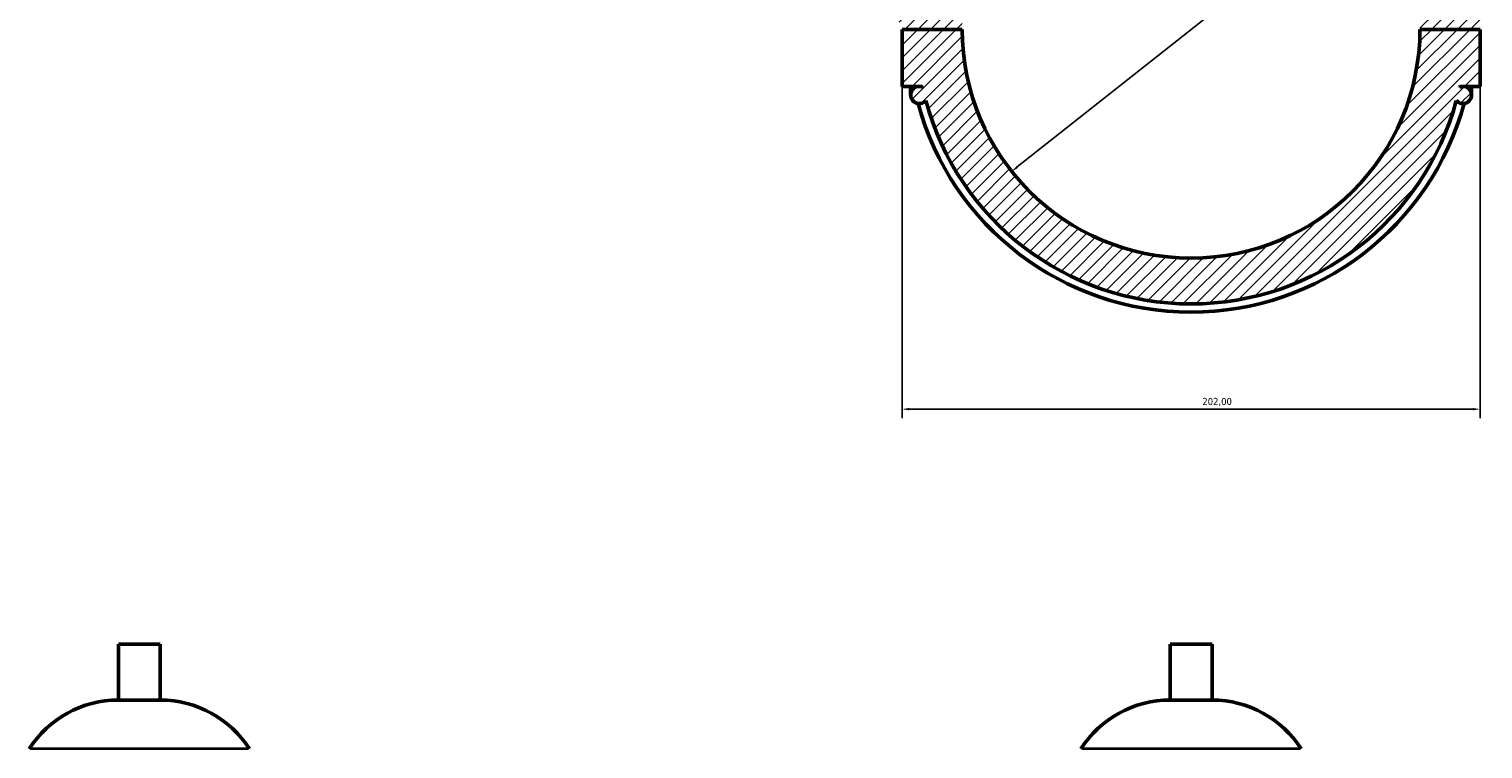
# Model space of a CAD drawing. Header units: millimetres. Extents: x 0 to 969, y -206 to 1211.
# Tile 7 of 9: x 64 to 572, y 608 to 860. Entities that reach past the tile are written whole.
import ezdxf

# ---------------------------------------------------------------- set-up
doc = ezdxf.new("R2010")
doc.units = ezdxf.units.MM
for name, color, linetype, lineweight in [('Dimension (ISO)', 7, 'Continuous', 25), ('Hatch (ISO)', 7, 'Continuous', 18), ('Visible (ISO)', 7, 'Continuous', 50), ('Visible Narrow (ISO)', 7, 'Continuous', 35)]:
    doc.layers.add(name, color=color, linetype=linetype, lineweight=lineweight)
doc.styles.add('Note Text (ISO)', font='tahoma.ttf')
doc.dimstyles.new('Default (ISO)', dxfattribs={"dimtxt": 2.5, "dimasz": 2.5, "dimexe": 3.175, "dimexo": 0, "dimgap": 0.762, "dimtad": 1, "dimrnd": 1e-08, "dimzin": 0, "dimtxsty": 'Note Text (ISO)', "dimcen": 0.09, "dimdle": 10, "dimclrd": 256, "dimclre": 256, "dimclrt": 232, "dimazin": 0, "dimtfac": 1.40208, "dimtmove": 0, "dimatfit": 3, "dimfxl": 1, "dimtolj": 1, "dimtzin": 0, "dimlwd": -1, "dimlwe": -1, "dimarcsym": 0})

# ---------------------------------------------------------------- blocks, each defined once
blk = doc.blocks.new('*D7')
at = {"layer": 'Defpoints', "color": 0, "transparency": 16777216}
for p in [(369.03, 839.51), (571.03, 839.51), (571.03, 726.73)]:
    blk.add_point(p, dxfattribs=at)
at = {"layer": 'Dimension (ISO)', "transparency": 16777216}
for p, q in [((369.03, 839.51), (369.03, 723.56)), ((571.03, 839.51), (571.03, 723.56)), ((371.53, 726.73), (568.53, 726.73))]:
    blk.add_line(p, q, dxfattribs=at)
for points in [[(371.53, 727.15), (371.53, 726.32), (369.03, 726.73)], [(568.53, 727.15), (568.53, 726.32), (571.03, 726.73)]]:
    blk.add_solid(points, dxfattribs=at)
at = {"layer": 'Dimension (ISO)', "color": 232, "true_color": 0xca0064, "transparency": 16777216, "insert": (473.98, 730.67), "char_height": 2.5, "attachment_point": 1, "style": 'Note Text (ISO)'}
blk.add_mtext('\\A1;202,00', dxfattribs=at)
blk = doc.blocks.new('*D8')
at = {"layer": 'Defpoints', "color": 0, "transparency": 16777216}
for p in [(532.72, 909.21), (407.34, 809.81)]:
    blk.add_point(p, dxfattribs=at)
at = {"layer": 'Dimension (ISO)', "transparency": 16777216}
blk.add_line((409.3, 811.36), (530.76, 907.66), dxfattribs=at)
for points in [[(530.5, 907.98), (531.02, 907.33), (532.72, 909.21)], [(409.04, 811.69), (409.56, 811.03), (407.34, 809.81)]]:
    blk.add_solid(points, dxfattribs=at)
at = {"layer": 'Dimension (ISO)', "color": 232, "true_color": 0xca0064, "transparency": 16777216, "insert": (480.01, 872.49), "char_height": 2.5, "attachment_point": 1, "rotation": 38.4097, "style": 'Note Text (ISO)'}
blk.add_mtext('\\A1;∅160,00', dxfattribs=at)

msp = doc.modelspace()

# ---------------------------------------------------------------- hatches: boundary and pattern name
at = {"layer": 'Hatch (ISO)'}
h = msp.add_hatch(dxfattribs=at)
h.set_pattern_fill('ANSI31', color=256, scale=25.4, style=0)
h.set_pattern_definition([(45, (0, 0), (-2.245064, 2.245064), [])])
edge = h.paths.add_edge_path()
edge.add_ellipse((571.531, 880.008), major_axis=(0.5, 0), ratio=1, start_angle=0, end_angle=90)
edge.add_line((571.531, 880.508), (563.706, 880.508))
edge.add_ellipse((470.031, 859.508), major_axis=(93.675, 21), ratio=1, start_angle=0, end_angle=54.95324)
edge.add_ellipse((470.031, 859.508), major_axis=(36.6, 88.749), ratio=1, start_angle=0, end_angle=44.82226)
edge.add_ellipse((470.031, 859.508), major_axis=(-36.6, 88.749), ratio=1, start_angle=0, end_angle=54.95324)
edge.add_line((376.356, 880.508), (368.031, 880.508))
edge.add_line((368.031, 880.508), (368.031, 859.558))
edge.add_line((368.031, 859.558), (390.031, 859.558))
edge.add_ellipse((470.031, 859.508), major_axis=(-80, 0.05), ratio=1, start_angle=180.07162, end_angle=360, ccw=False)
edge.add_line((550.031, 859.558), (572.031, 859.558))
edge.add_line((572.031, 859.558), (572.031, 880.008))
edge = h.paths.add_edge_path()
edge.add_line((571.031, 839.508), (571.031, 859.458))
edge.add_line((571.031, 859.458), (550.031, 859.458))
edge.add_ellipse((470.031, 859.508), major_axis=(80, -0.05), ratio=1, start_angle=180.07162, end_angle=360, ccw=False)
edge.add_line((390.031, 859.458), (369.031, 859.458))
edge.add_line((369.031, 859.458), (369.031, 839.508))
edge.add_line((369.031, 839.508), (375.031, 839.508))
edge.add_ellipse((375.031, 836.508), major_axis=(0, 3), ratio=1, start_angle=0, end_angle=229.88592)
edge.add_ellipse((470.031, 859.508), major_axis=(-92.706, -24.933), ratio=1, start_angle=0, end_angle=149.89333)
edge.add_ellipse((565.031, 836.508), major_axis=(-2.294, -1.933), ratio=1, start_angle=0, end_angle=229.88592)
edge.add_line((565.031, 839.508), (571.031, 839.508))
edge = h.paths.add_edge_path(flags=0)
edge.add_ellipse((565.031, 836.508), major_axis=(0, 3), ratio=1, start_angle=0, end_angle=22.66646)
edge.add_ellipse((470.031, 859.508), major_axis=(93.844, -20.232), ratio=1, start_angle=0, end_angle=0.14143)
edge.add_line((563.925, 839.508), (565.031, 839.508))
edge = h.paths.add_edge_path(flags=0)
edge.add_line((375.031, 839.508), (376.138, 839.508))
edge.add_ellipse((470.031, 859.508), major_axis=(-93.894, -20), ratio=1, start_angle=0, end_angle=0.14143)
edge.add_ellipse((375.031, 836.508), major_axis=(1.156, 2.768), ratio=1, start_angle=0, end_angle=22.66646)

# ---------------------------------------------------------------- linework, layer by layer
at = {"layer": 'Visible (ISO)'}
for p, q in [((390.031, 859.458), (369.031, 859.458)), ((369.031, 859.458), (369.031, 839.508)), ((372.031, 859.558), (372.031, 859.458)), ((378.031, 859.558), (378.031, 859.458)), ((571.031, 859.458), (550.031, 859.458)), ((562.031, 859.458), (562.031, 859.558)), ((568.031, 859.458), (568.031, 859.558)), ((571.031, 839.508), (571.031, 859.458)), ((369.031, 839.508), (375.031, 839.508)), ((372.031, 839.508), (372.031, 836.508)), ((375.031, 839.508), (376.138, 839.508)), ((563.925, 839.508), (565.031, 839.508)), ((565.031, 839.508), (571.031, 839.508)), ((568.031, 836.508), (568.031, 839.508)), ((109.779, 644.597), (95.139, 644.597)), ((95.139, 625.077), (95.139, 644.597)), ((109.779, 625.077), (109.779, 644.597)), ((477.351, 644.597), (462.711, 644.597)), ((462.711, 625.077), (462.711, 644.597)), ((477.351, 625.077), (477.351, 644.597)), ((109.779, 625.077), (95.139, 625.077)), ((477.351, 625.077), (462.711, 625.077))]:
    msp.add_line(p, q, dxfattribs=at)
for centre, radius, start, end in [((470.031, 859.508), 80, 180.03581, 359.96419), ((375.031, 836.508), 3, 90, 319.88592), ((375.031, 836.508), 3, 67.33354, 90), ((470.031, 859.508), 96, 192.0247, 192.16613), ((565.031, 836.508), 3, 220.11408, 90), ((565.031, 836.508), 3, 90, 112.66646), ((470.031, 859.508), 96, 347.83387, 347.9753), ((470.031, 859.508), 98.88, 195.22813, 344.77187), ((470.031, 859.508), 96, 195.05333, 344.94667), ((95.139, 588.031), 37.046, 90, 147.38758), ((109.779, 588.031), 37.046, 32.61242, 90), ((462.711, 588.031), 37.046, 90, 147.38758), ((477.351, 588.031), 37.046, 32.61242, 90)]:
    msp.add_arc(centre, radius, start, end, dxfattribs=at)
at = {"layer": 'Visible Narrow (ISO)'}
for p, q in [((140.51, 607.997), (64.408, 607.997)), ((508.082, 607.997), (431.98, 607.997))]:
    msp.add_line(p, q, dxfattribs=at)

# ---------------------------------------------------------------- dimensions: what is measured, and where the dimension line sits
at = {"layer": 'Dimension (ISO)'}
dim = msp.add_diameter_dim_2p(p1=(407.344, 809.806), p2=(532.718, 909.211), dimstyle='Default (ISO)', override={"dimdec": 2, "dimlfac": 1, "dimtp": 0, "dimtm": 0, "dimtdec": 2, "dimatfit": 2}, dxfattribs=at)
dim.commit()
dim.dimension.update_dxf_attribs({"geometry": '*D8', "text_midpoint": (487.515, 873.371), "dimtype": 163})
dim = msp.add_linear_dim(base=(571.031, 726.733), p1=(369.031, 839.508), p2=(571.031, 839.508), angle=180, dimstyle='Default (ISO)', override={"dimdec": 2, "dimtp": 0, "dimtm": 0, "dimtdec": 2, "dimtofl": 0, "dimatfit": 1}, dxfattribs=at)
dim.commit()
dim.dimension.update_dxf_attribs({"geometry": '*D7', "text_midpoint": (479.031, 726.733), "dimtype": 160})

doc.saveas('drawing.dxf')
